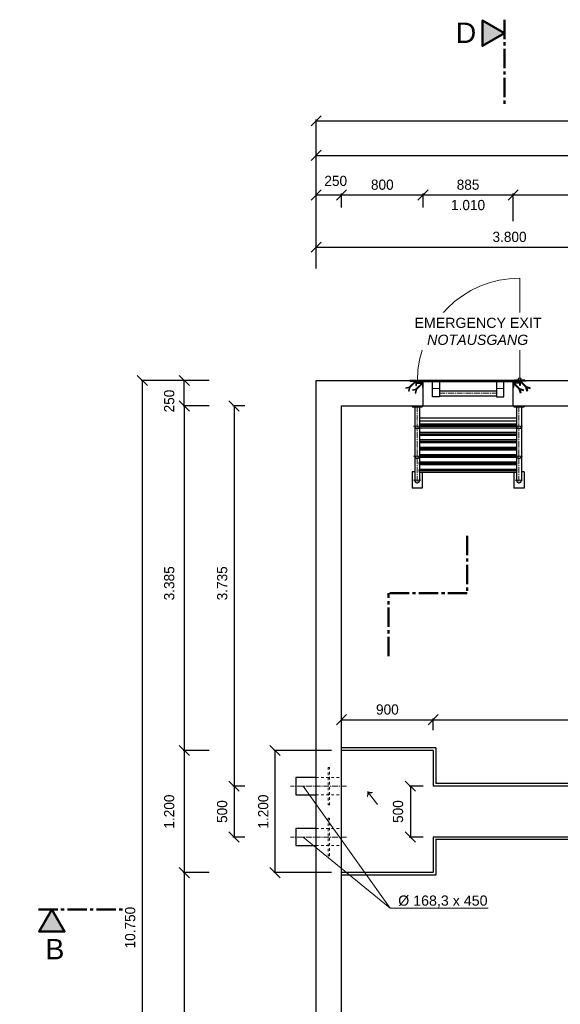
# Model space of a CAD drawing. Header units: millimetres. Extents: x -2065 to 128713, y -54195 to 32418.
# Tile 44 of 61: x 66836 to 72146, y -44805 to -35132. Entities that reach past the tile are written whole.
import ezdxf

# ---------------------------------------------------------------- set-up
doc = ezdxf.new("R2010")
doc.units = ezdxf.units.MM
doc.linetypes.add('JIS_02_1.0', pattern=[2, 1, -1])
doc.linetypes.add('MITTE2', pattern=[28.575, 19.05, -3.175, 3.175, -3.175])
doc.layers.add('Bemaßung', color=7, linetype='Continuous', lineweight=9)
for name, color, linetype in [('Beschriftung', 7, 'Continuous'), ('P-MU050ENTL', 7, 'Continuous'), ('POL_Bema', 7, 'Continuous')]:
    doc.layers.add(name, color=color, linetype=linetype)
doc.styles.add('LBB3.5M1000', font='isocp.shx', dxfattribs={"height": 3.5})
doc.dimstyles.new('DIN', dxfattribs={"dimtxt": 2.5, "dimasz": 2.5, "dimexe": 1.25, "dimexo": 0.625, "dimtad": 1, "dimtih": 1, "dimdec": 4, "dimdsep": 46, "dimlunit": 6, "dimtxsty": 'Standard', "dimcen": 2.5, "dimadec": 0, "dimazin": 0, "dimtfac": 1, "dimtdec": 4, "dimtmove": 0, "dimatfit": 3, "dimfxl": 0, "dimtvp": 1, "dimtolj": 1, "dimtzin": 0, "dimarcsym": 0})
pattern_1 = [(135, (69086.2792, -43154.1584), (-2.245064, -2.245064), [])]
pattern_2 = [(225, (69086.2792, -43154.1584), (2.245064, -2.245064), [])]
pattern_3 = [(315, (86553.7338, -39361.8577), (1.12253202, 1.12253202), [])]

# ---------------------------------------------------------------- blocks, each defined once
blk = doc.blocks.new('_Oblique')
at = {"layer": 'POL_Bema', "color": 0, "lineweight": -2}
blk.add_line((-0.5, -0.5), (0.5, 0.5), dxfattribs=at)
blk = doc.blocks.new('*D417')
at = {"layer": 'Bemaßung', "color": 0, "lineweight": -2, "transparency": 16777216}
for p, q in [((69747.5, -37576.9), (69747.5, -37354)), ((69747.5, -37366.5), (73547.5, -37366.5)), ((73547.5, -37576.9), (73547.5, -37354))]:
    blk.add_line(p, q, dxfattribs=at)
at = {"layer": 'DEFPOINTS', "color": 0, "transparency": 16777216}
for p in [(73547.5, -37366.5), (69747.5, -38676.9), (73547.5, -38676.9)]:
    blk.add_point(p, dxfattribs=at)
at = {"layer": 'Bemaßung', "color": 0, "lineweight": -2, "transparency": 16777216, "xscale": 100, "yscale": 100, "zscale": 100, "rotation": 180}
blk.add_blockref('_Oblique', (69747.5, -37366.5), dxfattribs=at)
at = {"layer": 'Bemaßung', "color": 0, "lineweight": -2, "transparency": 16777216, "xscale": 100, "yscale": 100, "zscale": 100}
blk.add_blockref('_Oblique', (73547.5, -37366.5), dxfattribs=at)
at = {"layer": 'Bemaßung', "color": 0, "transparency": 16777216, "insert": (71647.5, -37266.5), "char_height": 100, "attachment_point": 5}
blk.add_mtext('\\A1;3.800', dxfattribs=at)
blk = doc.blocks.new('*D425')
at = {"layer": 'Bemaßung', "color": 0, "lineweight": -2, "transparency": 16777216}
for p, q in [((69047.5, -38926.9), (68928.8, -38926.9)), ((68941.3, -38926.9), (68941.3, -42661.9)), ((69047.5, -42661.9), (68928.8, -42661.9))]:
    blk.add_line(p, q, dxfattribs=at)
at = {"layer": 'DEFPOINTS', "color": 0, "transparency": 16777216}
for p in [(69747.5, -38926.9), (68941.3, -42661.9), (69747.5, -42661.9)]:
    blk.add_point(p, dxfattribs=at)
at = {"layer": 'Bemaßung', "color": 0, "lineweight": -2, "transparency": 16777216, "xscale": 100, "yscale": 100, "zscale": 100}
for p, rotation in [((68941.3, -38926.9), 90), ((68941.3, -42661.9), 270)]:
    blk.add_blockref('_Oblique', p, dxfattribs=dict(at, rotation=rotation))
at = {"layer": 'Bemaßung', "color": 0, "transparency": 16777216, "insert": (68825.1, -40669.4), "char_height": 100, "attachment_point": 5, "rotation": 90}
blk.add_mtext('\\A1;3.735', dxfattribs=at)
blk = doc.blocks.new('*D426')
at = {"layer": 'Bemaßung', "color": 0, "lineweight": -2, "transparency": 16777216}
for p, q in [((69047.5, -42661.9), (68928.8, -42661.9)), ((68941.3, -42661.9), (68941.3, -43161.8)), ((69046.7, -43161.8), (68928.8, -43161.8))]:
    blk.add_line(p, q, dxfattribs=at)
at = {"layer": 'DEFPOINTS', "color": 0, "transparency": 16777216}
for p in [(69747.5, -42661.9), (68941.3, -43161.8), (69746.7, -43161.8)]:
    blk.add_point(p, dxfattribs=at)
at = {"layer": 'Bemaßung', "color": 0, "lineweight": -2, "transparency": 16777216, "xscale": 100, "yscale": 100, "zscale": 100}
for p, rotation in [((68941.3, -42661.9), 90), ((68941.3, -43161.8), 270)]:
    blk.add_blockref('_Oblique', p, dxfattribs=dict(at, rotation=rotation))
at = {"layer": 'Bemaßung', "color": 0, "transparency": 16777216, "insert": (68824.7, -42911.9), "char_height": 100, "attachment_point": 5, "rotation": 90}
blk.add_mtext('\\A1;500', dxfattribs=at)
blk = doc.blocks.new('*D430')
at = {"layer": 'Bemaßung', "color": 0, "lineweight": -2, "transparency": 16777216}
for p, q in [((68697.5, -38676.9), (68440.4, -38676.9)), ((68452.9, -38926.9), (68452.9, -38676.9)), ((68697.5, -38926.9), (68440.4, -38926.9))]:
    blk.add_line(p, q, dxfattribs=at)
at = {"layer": 'DEFPOINTS', "color": 0, "transparency": 16777216}
for p in [(68452.9, -38676.9), (69997.5, -38676.9), (69997.5, -38926.9)]:
    blk.add_point(p, dxfattribs=at)
at = {"layer": 'Bemaßung', "color": 0, "lineweight": -2, "transparency": 16777216, "xscale": 100, "yscale": 100, "zscale": 100}
for p, rotation in [((68452.9, -38676.9), 90), ((68452.9, -38926.9), 270)]:
    blk.add_blockref('_Oblique', p, dxfattribs=dict(at, rotation=rotation))
at = {"layer": 'Bemaßung', "color": 0, "transparency": 16777216, "insert": (68304.7, -38878.8), "char_height": 100, "attachment_point": 5, "rotation": 90}
blk.add_mtext('\\A1;250', dxfattribs=at)
blk = doc.blocks.new('*D432')
at = {"layer": 'Bemaßung', "color": 0, "lineweight": -2, "transparency": 16777216}
for p, q in [((68697.5, -38926.9), (68440.4, -38926.9)), ((68452.9, -38926.9), (68452.9, -42311.9)), ((68698.5, -42311.9), (68440.4, -42311.9))]:
    blk.add_line(p, q, dxfattribs=at)
at = {"layer": 'DEFPOINTS', "color": 0, "transparency": 16777216}
for p in [(69997.5, -38926.9), (68452.9, -42311.9), (69998.5, -42311.9)]:
    blk.add_point(p, dxfattribs=at)
at = {"layer": 'Bemaßung', "color": 0, "lineweight": -2, "transparency": 16777216, "xscale": 100, "yscale": 100, "zscale": 100}
for p, rotation in [((68452.9, -38926.9), 90), ((68452.9, -42311.9), 270)]:
    blk.add_blockref('_Oblique', p, dxfattribs=dict(at, rotation=rotation))
at = {"layer": 'Bemaßung', "color": 0, "transparency": 16777216, "insert": (68304.7, -40669.4), "char_height": 100, "attachment_point": 5, "rotation": 90}
blk.add_mtext('\\A1;3.385', dxfattribs=at)
blk = doc.blocks.new('*D433')
at = {"layer": 'Bemaßung', "color": 0, "lineweight": -2, "transparency": 16777216}
for p, q in [((68698.5, -42311.9), (68440.4, -42311.9)), ((68452.9, -42311.9), (68452.9, -43511.9)), ((68698.5, -43511.9), (68440.4, -43511.9))]:
    blk.add_line(p, q, dxfattribs=at)
at = {"layer": 'DEFPOINTS', "color": 0, "transparency": 16777216}
for p in [(69998.5, -42311.9), (68452.9, -43511.9), (69998.5, -43511.9)]:
    blk.add_point(p, dxfattribs=at)
at = {"layer": 'Bemaßung', "color": 0, "lineweight": -2, "transparency": 16777216, "xscale": 100, "yscale": 100, "zscale": 100}
for p, rotation in [((68452.9, -42311.9), 90), ((68452.9, -43511.9), 270)]:
    blk.add_blockref('_Oblique', p, dxfattribs=dict(at, rotation=rotation))
at = {"layer": 'Bemaßung', "color": 0, "transparency": 16777216, "insert": (68304.7, -42911.9), "char_height": 100, "attachment_point": 5, "rotation": 90}
blk.add_mtext('\\A1;1.200', dxfattribs=at)
blk = doc.blocks.new('*D434')
at = {"layer": 'Bemaßung', "color": 0, "lineweight": -2, "transparency": 16777216}
for p, q in [((68698.5, -43511.9), (68440.4, -43511.9)), ((68452.9, -43511.9), (68452.9, -49176.9)), ((68697.5, -49176.9), (68440.4, -49176.9))]:
    blk.add_line(p, q, dxfattribs=at)
at = {"layer": 'DEFPOINTS', "color": 0, "transparency": 16777216}
for p in [(69998.5, -43511.9), (68452.9, -49176.9), (69997.5, -49176.9)]:
    blk.add_point(p, dxfattribs=at)
at = {"layer": 'Bemaßung', "color": 0, "lineweight": -2, "transparency": 16777216, "xscale": 100, "yscale": 100, "zscale": 100}
for p, rotation in [((68452.9, -43511.9), 90), ((68452.9, -49176.9), 270)]:
    blk.add_blockref('_Oblique', p, dxfattribs=dict(at, rotation=rotation))
at = {"layer": 'Bemaßung', "color": 0, "transparency": 16777216, "insert": (68304.7, -46344.4), "char_height": 100, "attachment_point": 5, "rotation": 90}
blk.add_mtext('\\A1;5.665', dxfattribs=at)
blk = doc.blocks.new('*D435')
at = {"layer": 'Bemaßung', "color": 0, "lineweight": -2, "transparency": 16777216}
for p, q in [((68447.5, -38676.9), (68027.4, -38676.9)), ((68039.9, -38676.9), (68039.9, -49426.9)), ((68447.5, -49426.9), (68027.4, -49426.9))]:
    blk.add_line(p, q, dxfattribs=at)
at = {"layer": 'DEFPOINTS', "color": 0, "transparency": 16777216}
for p in [(69747.5, -38676.9), (68039.9, -49426.9), (69747.5, -49426.9)]:
    blk.add_point(p, dxfattribs=at)
at = {"layer": 'Bemaßung', "color": 0, "lineweight": -2, "transparency": 16777216, "xscale": 100, "yscale": 100, "zscale": 100}
for p, rotation in [((68039.9, -38676.9), 90), ((68039.9, -49426.9), 270)]:
    blk.add_blockref('_Oblique', p, dxfattribs=dict(at, rotation=rotation))
at = {"layer": 'Bemaßung', "color": 0, "transparency": 16777216, "insert": (67921.5, -44051.9), "char_height": 100, "attachment_point": 5, "rotation": 90}
blk.add_mtext('\\A1;10.750', dxfattribs=at)
blk = doc.blocks.new('*D436')
at = {"layer": 'Bemaßung', "color": 0, "lineweight": -2, "transparency": 16777216}
for p, q in [((69747.5, -36976.9), (69747.5, -36841.3)), ((69747.5, -36853.8), (69997.5, -36853.8)), ((69997.5, -36976.9), (69997.5, -36841.3))]:
    blk.add_line(p, q, dxfattribs=at)
at = {"layer": 'DEFPOINTS', "color": 0, "transparency": 16777216}
for p in [(69997.5, -36853.8), (69747.5, -38676.9), (69997.5, -38676.9)]:
    blk.add_point(p, dxfattribs=at)
at = {"layer": 'Bemaßung', "color": 0, "lineweight": -2, "transparency": 16777216, "xscale": 100, "yscale": 100, "zscale": 100, "rotation": 180}
blk.add_blockref('_Oblique', (69747.5, -36853.8), dxfattribs=at)
at = {"layer": 'Bemaßung', "color": 0, "lineweight": -2, "transparency": 16777216, "xscale": 100, "yscale": 100, "zscale": 100}
blk.add_blockref('_Oblique', (69997.5, -36853.8), dxfattribs=at)
at = {"layer": 'Bemaßung', "color": 0, "transparency": 16777216, "insert": (69940.2, -36716.3), "char_height": 100, "attachment_point": 5}
blk.add_mtext('\\A1;250', dxfattribs=at)
blk = doc.blocks.new('*D437')
at = {"layer": 'Bemaßung', "color": 0, "lineweight": -2, "transparency": 16777216}
for p, q in [((69997.5, -36976.9), (69997.5, -36841.3)), ((69997.5, -36853.8), (70797.5, -36853.8)), ((70797.5, -36976.9), (70797.5, -36841.3))]:
    blk.add_line(p, q, dxfattribs=at)
at = {"layer": 'DEFPOINTS', "color": 0, "transparency": 16777216}
for p in [(70797.5, -36853.8), (69997.5, -38676.9), (70797.5, -38676.9)]:
    blk.add_point(p, dxfattribs=at)
at = {"layer": 'Bemaßung', "color": 0, "lineweight": -2, "transparency": 16777216, "xscale": 100, "yscale": 100, "zscale": 100, "rotation": 180}
blk.add_blockref('_Oblique', (69997.5, -36853.8), dxfattribs=at)
at = {"layer": 'Bemaßung', "color": 0, "lineweight": -2, "transparency": 16777216, "xscale": 100, "yscale": 100, "zscale": 100}
blk.add_blockref('_Oblique', (70797.5, -36853.8), dxfattribs=at)
at = {"layer": 'Bemaßung', "color": 0, "transparency": 16777216, "insert": (70397.5, -36753.8), "char_height": 100, "attachment_point": 5}
blk.add_mtext('\\A1;800', dxfattribs=at)
blk = doc.blocks.new('*D438')
at = {"layer": 'Bemaßung', "color": 0, "lineweight": -2, "transparency": 16777216}
for p, q in [((70797.5, -36976.9), (70797.5, -36841.3)), ((70797.5, -36853.8), (71682.5, -36853.8)), ((71682.5, -36976.9), (71682.5, -36841.3))]:
    blk.add_line(p, q, dxfattribs=at)
at = {"layer": 'DEFPOINTS', "color": 0, "transparency": 16777216}
for p in [(71682.5, -36853.8), (70797.5, -38676.9), (71682.5, -38676.9)]:
    blk.add_point(p, dxfattribs=at)
at = {"layer": 'Bemaßung', "color": 0, "lineweight": -2, "transparency": 16777216, "xscale": 100, "yscale": 100, "zscale": 100, "rotation": 180}
blk.add_blockref('_Oblique', (70797.5, -36853.8), dxfattribs=at)
at = {"layer": 'Bemaßung', "color": 0, "lineweight": -2, "transparency": 16777216, "xscale": 100, "yscale": 100, "zscale": 100}
blk.add_blockref('_Oblique', (71682.5, -36853.8), dxfattribs=at)
at = {"layer": 'Bemaßung', "color": 0, "transparency": 16777216, "char_height": 100, "attachment_point": 5}
for s, insert in [('\\A1;885', (71240, -36753.8)), ('\\A1;1.010', (71240, -36953.8))]:
    blk.add_mtext(s, dxfattribs=dict(at, insert=insert))
blk = doc.blocks.new('*D440')
at = {"layer": 'Bemaßung', "color": 0, "lineweight": -2, "transparency": 16777216}
for p, q in [((71682.5, -37111.9), (71682.5, -36841.3)), ((71682.5, -36853.8), (79497.5, -36853.8)), ((79497.5, -36976.9), (79497.5, -36841.3))]:
    blk.add_line(p, q, dxfattribs=at)
at = {"layer": 'DEFPOINTS', "color": 0, "transparency": 16777216}
for p in [(79497.5, -36853.8), (79497.5, -38676.9), (71682.5, -38811.9)]:
    blk.add_point(p, dxfattribs=at)
at = {"layer": 'Bemaßung', "color": 0, "lineweight": -2, "transparency": 16777216, "xscale": 100, "yscale": 100, "zscale": 100, "rotation": 180}
blk.add_blockref('_Oblique', (71682.5, -36853.8), dxfattribs=at)
at = {"layer": 'Bemaßung', "color": 0, "lineweight": -2, "transparency": 16777216, "xscale": 100, "yscale": 100, "zscale": 100}
blk.add_blockref('_Oblique', (79497.5, -36853.8), dxfattribs=at)
at = {"layer": 'Bemaßung', "color": 0, "transparency": 16777216, "insert": (75590, -36753.8), "char_height": 100, "attachment_point": 5}
blk.add_mtext('\\A1;7.815', dxfattribs=at)
blk = doc.blocks.new('*D441')
at = {"layer": 'Bemaßung', "color": 0, "lineweight": -2, "transparency": 16777216}
for p, q in [((69747.5, -37576.9), (69747.5, -36453.1)), ((69747.5, -36465.6), (79747.5, -36465.6)), ((79747.5, -37576.9), (79747.5, -36453.1))]:
    blk.add_line(p, q, dxfattribs=at)
at = {"layer": 'DEFPOINTS', "color": 0, "transparency": 16777216}
for p in [(79747.5, -36465.6), (69747.5, -38676.9), (79747.5, -38676.9)]:
    blk.add_point(p, dxfattribs=at)
at = {"layer": 'Bemaßung', "color": 0, "lineweight": -2, "transparency": 16777216, "xscale": 100, "yscale": 100, "zscale": 100, "rotation": 180}
blk.add_blockref('_Oblique', (69747.5, -36465.6), dxfattribs=at)
at = {"layer": 'Bemaßung', "color": 0, "lineweight": -2, "transparency": 16777216, "xscale": 100, "yscale": 100, "zscale": 100}
blk.add_blockref('_Oblique', (79747.5, -36465.6), dxfattribs=at)
at = {"layer": 'Bemaßung', "color": 0, "transparency": 16777216, "insert": (74747.5, -36365.6), "char_height": 100, "attachment_point": 5}
blk.add_mtext('\\A1;10.000', dxfattribs=at)
blk = doc.blocks.new('*D459')
at = {"layer": 'Bemaßung', "color": 0, "lineweight": -2, "transparency": 16777216}
for p, q in [((69747.5, -36976.9), (69747.5, -36113.8)), ((69747.5, -36126.3), (84997.5, -36126.3)), ((84997.5, -36976.9), (84997.5, -36113.8))]:
    blk.add_line(p, q, dxfattribs=at)
at = {"layer": 'DEFPOINTS', "color": 0, "transparency": 16777216}
for p in [(84997.5, -36126.3), (69747.5, -38676.9), (84997.5, -38676.9)]:
    blk.add_point(p, dxfattribs=at)
at = {"layer": 'Bemaßung', "color": 0, "lineweight": -2, "transparency": 16777216, "xscale": 100, "yscale": 100, "zscale": 100, "rotation": 180}
blk.add_blockref('_Oblique', (69747.5, -36126.3), dxfattribs=at)
at = {"layer": 'Bemaßung', "color": 0, "lineweight": -2, "transparency": 16777216, "xscale": 100, "yscale": 100, "zscale": 100}
blk.add_blockref('_Oblique', (84997.5, -36126.3), dxfattribs=at)
at = {"layer": 'Bemaßung', "color": 0, "transparency": 16777216, "insert": (77372.5, -36026.3), "char_height": 100, "attachment_point": 5}
blk.add_mtext('\\A1;15.250', dxfattribs=at)
blk = doc.blocks.new('*D479')
at = {"layer": 'Bemaßung', "color": 0, "lineweight": -2, "transparency": 16777216}
for p, q in [((69997.5, -42111.9), (69997.5, -41997.1)), ((69997.5, -42009.6), (70897.5, -42009.6)), ((70897.5, -42111.9), (70897.5, -41997.1))]:
    blk.add_line(p, q, dxfattribs=at)
at = {"layer": 'DEFPOINTS', "color": 0, "transparency": 16777216}
for p in [(70897.5, -42009.6), (69997.5, -42311.9), (70897.5, -42311.9)]:
    blk.add_point(p, dxfattribs=at)
at = {"layer": 'Bemaßung', "color": 0, "lineweight": -2, "transparency": 16777216, "xscale": 100, "yscale": 100, "zscale": 100, "rotation": 180}
blk.add_blockref('_Oblique', (69997.5, -42009.6), dxfattribs=at)
at = {"layer": 'Bemaßung', "color": 0, "lineweight": -2, "transparency": 16777216, "xscale": 100, "yscale": 100, "zscale": 100}
blk.add_blockref('_Oblique', (70897.5, -42009.6), dxfattribs=at)
at = {"layer": 'Bemaßung', "color": 0, "transparency": 16777216, "insert": (70447.5, -41909.6), "char_height": 100, "attachment_point": 5}
blk.add_mtext('\\A1;900', dxfattribs=at)
blk = doc.blocks.new('*D480')
at = {"layer": 'Bemaßung', "color": 0, "lineweight": -2, "transparency": 16777216}
for p, q in [((70897.5, -42111.9), (70897.5, -41997.1)), ((70897.5, -42009.6), (79497.5, -42009.6)), ((79497.5, -42111.9), (79497.5, -41997.1))]:
    blk.add_line(p, q, dxfattribs=at)
at = {"layer": 'DEFPOINTS', "color": 0, "transparency": 16777216}
for p in [(79497.5, -42009.6), (70897.5, -42311.9), (79497.5, -42311.9)]:
    blk.add_point(p, dxfattribs=at)
at = {"layer": 'Bemaßung', "color": 0, "lineweight": -2, "transparency": 16777216, "xscale": 100, "yscale": 100, "zscale": 100, "rotation": 180}
blk.add_blockref('_Oblique', (70897.5, -42009.6), dxfattribs=at)
at = {"layer": 'Bemaßung', "color": 0, "lineweight": -2, "transparency": 16777216, "xscale": 100, "yscale": 100, "zscale": 100}
blk.add_blockref('_Oblique', (79497.5, -42009.6), dxfattribs=at)
at = {"layer": 'Bemaßung', "color": 0, "transparency": 16777216, "insert": (75197.5, -41909.6), "char_height": 100, "attachment_point": 5}
blk.add_mtext('\\A1;8.600', dxfattribs=at)
blk = doc.blocks.new('*D471')
at = {"layer": 'Bemaßung', "color": 0, "lineweight": -2, "transparency": 16777216}
for p, q in [((70797.5, -42661.9), (70661.3, -42661.9)), ((70673.8, -42661.9), (70673.8, -43161.9)), ((70797.5, -43161.9), (70661.3, -43161.9))]:
    blk.add_line(p, q, dxfattribs=at)
at = {"layer": 'DEFPOINTS', "color": 0, "transparency": 16777216}
for p in [(70897.5, -42661.9), (70673.8, -43161.9), (70897.5, -43161.9)]:
    blk.add_point(p, dxfattribs=at)
at = {"layer": 'Bemaßung', "color": 0, "lineweight": -2, "transparency": 16777216, "xscale": 100, "yscale": 100, "zscale": 100}
for p, rotation in [((70673.8, -42661.9), 90), ((70673.8, -43161.9), 270)]:
    blk.add_blockref('_Oblique', p, dxfattribs=dict(at, rotation=rotation))
at = {"layer": 'Bemaßung', "color": 0, "transparency": 16777216, "insert": (70552.5, -42911.9), "char_height": 100, "attachment_point": 5, "rotation": 90}
blk.add_mtext('\\A1;500', dxfattribs=at)
blk = doc.blocks.new('*D470')
at = {"layer": 'Bemaßung', "color": 0, "lineweight": -2, "transparency": 16777216}
for p, q in [((69898.5, -42311.9), (69331.5, -42311.9)), ((69344, -43511.9), (69344, -42311.9)), ((69898.5, -43511.9), (69331.5, -43511.9))]:
    blk.add_line(p, q, dxfattribs=at)
at = {"layer": 'DEFPOINTS', "color": 0, "transparency": 16777216}
for p in [(69344, -42311.9), (69998.5, -42311.9), (69998.5, -43511.9)]:
    blk.add_point(p, dxfattribs=at)
at = {"layer": 'Bemaßung', "color": 0, "lineweight": -2, "transparency": 16777216, "xscale": 100, "yscale": 100, "zscale": 100}
for p, rotation in [((69344, -42311.9), 90), ((69344, -43511.9), 270)]:
    blk.add_blockref('_Oblique', p, dxfattribs=dict(at, rotation=rotation))
at = {"layer": 'Bemaßung', "color": 0, "transparency": 16777216, "insert": (69228.4, -42911.9), "char_height": 100, "attachment_point": 5, "rotation": 90}
blk.add_mtext('\\A1;1.200', dxfattribs=at)

msp = doc.modelspace()

# ---------------------------------------------------------------- hatches: boundary and pattern name
h = msp.add_hatch(color=256)
h.dxf.hatch_style = 1
h.paths.add_polyline_path([(71597.50897, -35265.23084), (71381.10439, -35140.2896), (71381.10439, -35390.17209)])
at = {"lineweight": 5}
h = msp.add_hatch(dxfattribs=at)
h.set_pattern_fill('ANSI31', color=256, angle=90)
h.set_pattern_definition(pattern_1)
edge = h.paths.add_edge_path()
edge.add_line((70732.50897, -38726.85122), (70732.50897, -38676.85122))
edge.add_line((70732.50897, -38676.85122), (70667.50897, -38676.85122))
edge.add_line((70667.50897, -38676.85122), (70667.50897, -38679.35122))
edge.add_arc((70670.00897, -38679.35122), 2.5, 540, 630)
edge.add_line((70670.00897, -38681.85122), (70722.50897, -38681.85122))
edge.add_arc((70722.50897, -38686.85122), 5, 360, 450, ccw=False)
edge.add_line((70727.50897, -38686.85122), (70727.50897, -38724.35122))
edge.add_arc((70730.00897, -38724.35122), 2.5, 540, 630)
edge.add_line((70730.00897, -38726.85122), (70732.50897, -38726.85122))
h = msp.add_hatch(dxfattribs=at)
h.set_pattern_fill('ANSI31', color=256, scale=0.5, angle=270)
h.set_pattern_definition(pattern_3)
h.paths.add_polyline_path([(70732.50897, -38690.85122), (70752.50897, -38690.85122), (70752.50897, -38692.85122), (70732.50897, -38692.85122)])
h = msp.add_hatch(dxfattribs=at)
h.set_pattern_fill('ANSI31', color=256)
h.set_pattern_definition([(45, (69382.509, -49426.8512), (-2.245064, 2.245064), [])])
h.paths.add_polyline_path([(70742.50897, -38686.85122), (71737.50897, -38686.85122), (71737.50897, -38676.85122), (70742.50897, -38676.85122)])
h = msp.add_hatch(dxfattribs=at)
h.set_pattern_fill('ANSI31', color=256, scale=0.5, angle=270)
h.set_pattern_definition(pattern_3)
h.paths.add_polyline_path([(71747.50897, -38690.85122), (71727.50897, -38690.85122), (71727.50897, -38692.85122), (71747.50897, -38692.85122)])
h = msp.add_hatch(dxfattribs=at)
h.set_pattern_fill('ANSI31', color=256, angle=90)
h.set_pattern_definition(pattern_1)
edge = h.paths.add_edge_path()
edge.add_line((71747.50897, -38726.85122), (71747.50897, -38676.85122))
edge.add_line((71747.50897, -38676.85122), (71812.50897, -38676.85122))
edge.add_line((71812.50897, -38676.85122), (71812.50897, -38679.35122))
edge.add_arc((71810.00897, -38679.35122), 2.5, -90, 0, ccw=False)
edge.add_line((71810.00897, -38681.85122), (71757.50897, -38681.85122))
edge.add_arc((71757.50897, -38686.85122), 5, 90, 180)
edge.add_line((71752.50897, -38686.85122), (71752.50897, -38724.35122))
edge.add_arc((71750.00897, -38724.35122), 2.5, -90, 0, ccw=False)
edge.add_line((71750.00897, -38726.85122), (71747.50897, -38726.85122))
h = msp.add_hatch(dxfattribs=at)
h.set_pattern_fill('ANSI31', color=256, angle=180)
h.set_pattern_definition(pattern_2)
edge = h.paths.add_edge_path()
edge.add_line((70797.50897, -38746.85122), (70797.50897, -38696.85122))
edge.add_line((70797.50897, -38696.85122), (70732.50897, -38696.85122))
edge.add_line((70732.50897, -38696.85122), (70732.50897, -38699.35122))
edge.add_arc((70735.00897, -38699.35122), 2.5, 540, 630)
edge.add_line((70735.00897, -38701.85122), (70787.50897, -38701.85122))
edge.add_arc((70787.50897, -38706.85122), 5, 360, 450, ccw=False)
edge.add_line((70792.50897, -38706.85122), (70792.50897, -38744.35122))
edge.add_arc((70795.00897, -38744.35122), 2.5, 540, 630)
edge.add_line((70795.00897, -38746.85122), (70797.50897, -38746.85122))
h = msp.add_hatch(dxfattribs=at)
h.set_pattern_fill('ANSI31', color=256, angle=180)
h.set_pattern_definition(pattern_2)
edge = h.paths.add_edge_path()
edge.add_line((71682.50897, -38746.85122), (71682.50897, -38696.85122))
edge.add_line((71682.50897, -38696.85122), (71747.50897, -38696.85122))
edge.add_line((71747.50897, -38696.85122), (71747.50897, -38699.35122))
edge.add_arc((71745.00897, -38699.35122), 2.5, -90, 0, ccw=False)
edge.add_line((71745.00897, -38701.85122), (71692.50897, -38701.85122))
edge.add_arc((71692.50897, -38706.85122), 5, 90, 180)
edge.add_line((71687.50897, -38706.85122), (71687.50897, -38744.35122))
edge.add_arc((71685.00897, -38744.35122), 2.5, -90, 0, ccw=False)
edge.add_line((71685.00897, -38746.85122), (71682.50897, -38746.85122))
h = msp.add_hatch(color=256)
h.dxf.hatch_style = 1
h.paths.add_polyline_path([(67151.98239, -43873.72802), (67027.04114, -44090.1326), (67276.92363, -44090.1326)])

# ---------------------------------------------------------------- linework, layer by layer
at = {"linetype": 'MITTE2', "lineweight": 50, "ltscale": 10}
for p, q in [((71597.50897, -35132.20577), (71597.50897, -35987.91421)), ((71232.50897, -40202.2211), (71232.50897, -40766.99126)), ((70460.00897, -41384.06023), (70460.00897, -40766.99126)), ((71232.50897, -40766.99126), (70460.00897, -40766.99126)), ((67018.95732, -43873.72802), (67874.66575, -43873.72802))]:
    msp.add_line(p, q, dxfattribs=at)
at = {"color": 251, "lineweight": 5}
msp.add_line((71747.50897, -38649.85122), (71747.50897, -37671.85122), dxfattribs=at)
for p, q in [((69747.50897, -49426.85122), (69747.50897, -38676.85122)), ((69747.50897, -38676.85122), (79747.50897, -38676.85122)), ((70797.50897, -38926.85122), (70797.50897, -38696.85122)), ((70960.00897, -38778.55122), (71520.00897, -38778.55122)), ((71682.50897, -38926.85122), (71682.50897, -38696.85122)), ((70960.00897, -38826.85122), (71520.00897, -38826.85122)), ((69997.50897, -38926.85122), (79497.50897, -38926.85122)), ((69997.50897, -49176.85122), (69997.50897, -38926.85122)), ((70690.00897, -38926.85122), (70690.00897, -38936.85122)), ((70690.00897, -38936.85122), (70790.00897, -38936.85122)), ((70715.85897, -38936.85122), (70715.85897, -39657.35122)), ((70764.15897, -38936.85122), (70764.15897, -39418.85122)), ((70790.00897, -38926.85122), (70790.00897, -38936.85122)), ((71690.00897, -38926.85122), (71690.00897, -38936.85122)), ((71690.00897, -38936.85122), (71790.00897, -38936.85122)), ((71715.85897, -38936.85122), (71715.85897, -39475.20902)), ((71764.15897, -38936.85122), (71764.15897, -39657.35122)), ((71790.00897, -38926.85122), (71790.00897, -38936.85122)), ((71715.85897, -39046.70122), (70764.15897, -39046.70122)), ((71715.85897, -39076.85122), (70764.15897, -39076.85122)), ((71715.85897, -39107.00122), (70764.15897, -39107.00122)), ((70764.15897, -39112.70902), (71715.85897, -39112.70902)), ((70764.15897, -39126.85122), (71715.85897, -39126.85122)), ((70764.15897, -39140.99342), (71715.85897, -39140.99342)), ((70764.15897, -39185.20902), (71715.85897, -39185.20902)), ((70764.15897, -39199.35122), (71715.85897, -39199.35122)), ((70764.15897, -39213.49342), (71715.85897, -39213.49342)), ((70764.15897, -39257.70902), (71715.85897, -39257.70902)), ((70764.15897, -39271.85122), (71715.85897, -39271.85122)), ((70764.15897, -39285.99342), (71715.85897, -39285.99342)), ((70764.15897, -39330.20902), (71715.85897, -39330.20902)), ((70764.15897, -39344.35122), (71715.85897, -39344.35122)), ((70764.15897, -39358.49342), (71715.85897, -39358.49342)), ((70764.15897, -39402.70902), (71715.85897, -39402.70902)), ((70764.15897, -39416.85122), (71715.85897, -39416.85122)), ((70764.15897, -39430.99342), (71715.85897, -39430.99342)), ((70764.15897, -39430.99342), (70764.15897, -39475.20902)), ((70759.58497, -39489.35122), (71720.43297, -39489.35122)), ((70759.58497, -39561.85122), (71720.43297, -39561.85122)), ((70764.15897, -39475.20902), (71715.85897, -39475.20902)), ((70764.15897, -39503.49342), (71715.85897, -39503.49342)), ((70764.15897, -39503.49342), (70764.15897, -39547.70902)), ((70764.15897, -39547.70902), (71715.85897, -39547.70902)), ((71715.85897, -39503.49342), (71715.85897, -39547.70902)), ((70715.85897, -39574.85122), (70690.00897, -39574.85122)), ((70690.00897, -39574.85122), (70690.00897, -39734.85122)), ((70764.15897, -39575.99342), (71715.85897, -39575.99342)), ((70764.15897, -39575.99342), (70764.15897, -39657.35122)), ((70790.00897, -39575.99342), (70790.00897, -39734.85122)), ((71690.00897, -39575.99342), (71690.00897, -39734.85122)), ((71715.85897, -39575.99342), (71715.85897, -39657.35122)), ((71790.00897, -39574.85122), (71764.15897, -39574.85122)), ((71790.00897, -39574.85122), (71790.00897, -39734.85122)), ((70790.00897, -39734.85122), (70690.00897, -39734.85122)), ((71790.00897, -39734.85122), (71690.00897, -39734.85122)), ((70922.50897, -42286.85122), (69997.50897, -42286.85122)), ((70897.50897, -42311.85122), (69997.50897, -42311.85122)), ((70897.50897, -42311.85122), (70897.50897, -42661.85122)), ((70922.50897, -42286.85122), (70922.50897, -42636.85122)), ((79497.50897, -42636.85122), (70922.50897, -42636.85122)), ((79497.50897, -42661.85122), (70897.50897, -42661.85122)), ((79497.50897, -43161.85122), (70897.50897, -43161.85122)), ((70897.50897, -43161.85122), (70897.50897, -43511.85122)), ((79497.50897, -43186.85122), (70920.93162, -43186.85122)), ((70922.50897, -43186.85122), (70922.50897, -43536.85122)), ((70897.50897, -43511.85122), (69997.50897, -43511.85122)), ((70922.50897, -43536.85122), (69997.50897, -43536.85122))]:
    msp.add_line(p, q)
at = {"lineweight": 50}
for p, q in [((70742.50897, -38690.79384), (70752.50897, -38690.79384)), ((71737.50897, -38690.79384), (71727.50897, -38690.79384)), ((70752.50897, -38692.99632), (70752.50897, -38696.78893)), ((71727.50897, -38692.99632), (71727.50897, -38696.78893))]:
    msp.add_line(p, q, dxfattribs=at)
at = {"lineweight": 9}
for p, q in [((70955.00897, -38756.85122), (70895.00897, -38756.85122)), ((71525.00897, -38756.85122), (71585.00897, -38756.85122))]:
    msp.add_line(p, q, dxfattribs=at)
at = {"linetype": 'MITTE2', "lineweight": 18, "ltscale": 3}
for p, q in [((70958.00897, -38802.70122), (71522.00897, -38802.70122)), ((70740.00897, -38926.85122), (70740.00897, -39693.44931)), ((71740.00897, -38926.85122), (71740.00897, -39693.46758)), ((70776.12532, -39126.85122), (70703.89262, -39126.85122)), ((71776.12532, -39126.85122), (71703.89262, -39126.85122)), ((70776.12532, -39418.83295), (70703.89262, -39418.83295)), ((71776.12532, -39418.83295), (71703.89262, -39418.83295)), ((70776.12532, -39657.33295), (70703.89262, -39657.33295)), ((71776.12532, -39657.33295), (71703.89262, -39657.33295)), ((70047.50897, -42661.85122), (69497.50897, -42661.85122)), ((70047.50897, -43161.85122), (69497.50897, -43161.85122))]:
    msp.add_line(p, q, dxfattribs=at)
at = {"linetype": 'JIS_02_1.0', "lineweight": 18, "ltscale": 25}
for p, q in [((69747.50897, -42577.70122), (69997.50897, -42577.70122)), ((69747.50897, -42746.00122), (69997.50897, -42746.00122)), ((69747.50897, -43077.70122), (69997.50897, -43077.70122)), ((69747.50897, -43246.00122), (69997.50897, -43246.00122))]:
    msp.add_line(p, q, dxfattribs=at)
at = {"lineweight": 50}
for points in [[(71597.50897, -35265.23084), (71381.10439, -35140.2896), (71381.10439, -35390.17209)], [(67151.98239, -43873.72802), (67027.04114, -44090.1326), (67276.92363, -44090.1326)]]:
    msp.add_lwpolyline(points, close=True, dxfattribs=at)
for points in [[(70666.07913, -38739.03842), (70723.21608, -38681.90147), (70727.45872, -38686.14411), (70671.45858, -38742.14425)], [(71813.93881, -38739.03842), (71756.80186, -38681.90147), (71752.55922, -38686.14411), (71808.55936, -38742.14425)], [(70664.52622, -38744.83398), (70630.90828, -38753.84188), (70629.35537, -38748.04632), (70667.21594, -38737.90161)], [(70666.07913, -38739.03842), (70655.51832, -38778.45191), (70661.31387, -38780.00483), (70671.45858, -38742.14425)], [(70729.52622, -38764.83398), (70695.90828, -38773.84188), (70694.35537, -38768.04632), (70732.21594, -38757.90161)], [(70731.07913, -38759.03842), (70720.51832, -38798.45191), (70726.31387, -38800.00483), (70736.45858, -38762.14425)], [(70731.07913, -38759.03842), (70788.21608, -38701.90147), (70792.45872, -38706.14411), (70736.45858, -38762.14425)], [(71748.93881, -38759.03842), (71691.80186, -38701.90147), (71687.55922, -38706.14411), (71743.55936, -38762.14425)], [(71748.93881, -38759.03842), (71759.49963, -38798.45191), (71753.70407, -38800.00483), (71743.55936, -38762.14425)], [(71750.49173, -38764.83398), (71784.10966, -38773.84188), (71785.66258, -38768.04632), (71747.802, -38757.90161)], [(71813.93881, -38739.03842), (71824.49963, -38778.45191), (71818.70407, -38780.00483), (71808.55936, -38742.14425)], [(71815.49173, -38744.83398), (71849.10966, -38753.84188), (71850.66258, -38748.04632), (71812.802, -38737.90161)]]:
    msp.add_lwpolyline(points)
for points in [[(70732.50897, -38726.85122), (70732.50897, -38676.85122), (70667.50897, -38676.85122), (70667.50897, -38679.35122, 0.4142135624), (70670.00897, -38681.85122), (70722.50897, -38681.85122, -0.4142135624), (70727.50897, -38686.85122), (70727.50897, -38724.35122, 0.4142135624), (70730.00897, -38726.85122)], [(71747.50897, -38726.85122), (71747.50897, -38676.85122), (71812.50897, -38676.85122), (71812.50897, -38679.35122, -0.4142135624), (71810.00897, -38681.85122), (71757.50897, -38681.85122, 0.4142135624), (71752.50897, -38686.85122), (71752.50897, -38724.35122, -0.4142135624), (71750.00897, -38726.85122)], [(70797.50897, -38746.85122), (70797.50897, -38696.85122), (70732.50897, -38696.85122), (70732.50897, -38699.35122, 0.4142135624), (70735.00897, -38701.85122), (70787.50897, -38701.85122, -0.4142135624), (70792.50897, -38706.85122), (70792.50897, -38744.35122, 0.4142135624), (70795.00897, -38746.85122)], [(71682.50897, -38746.85122), (71682.50897, -38696.85122), (71747.50897, -38696.85122), (71747.50897, -38699.35122, -0.4142135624), (71745.00897, -38701.85122), (71692.50897, -38701.85122, 0.4142135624), (71687.50897, -38706.85122), (71687.50897, -38744.35122, -0.4142135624), (71685.00897, -38746.85122)]]:
    msp.add_lwpolyline(points, format="xyb", close=True)
for points in [[(70732.50897, -38690.85122), (70752.50897, -38690.85122), (70752.50897, -38692.85122), (70732.50897, -38692.85122)], [(70742.50897, -38686.85122), (71737.50897, -38686.85122), (71737.50897, -38676.85122), (70742.50897, -38676.85122)], [(70890.00897, -38686.85122), (70960.00897, -38686.85122), (70960.00897, -38836.85122), (70890.00897, -38836.85122)], [(71590.00897, -38686.85122), (71520.00897, -38686.85122), (71520.00897, -38836.85122), (71590.00897, -38836.85122)], [(71747.50897, -38674.85122), (71697.50897, -38674.85122), (71697.50897, -38676.85122), (71747.50897, -38676.85122)], [(71747.50897, -38690.85122), (71727.50897, -38690.85122), (71727.50897, -38692.85122), (71747.50897, -38692.85122)], [(71797.50897, -38674.85122), (71747.50897, -38674.85122), (71747.50897, -38676.85122), (71797.50897, -38676.85122)]]:
    msp.add_lwpolyline(points, close=True)
for points in [[(70742.50897, -38692.85122), (70742.50897, -38696.78893), (70757.14171, -38696.78893), (70757.14171, -38692.85122)], [(71737.50897, -38692.85122), (71737.50897, -38696.78893), (71722.87623, -38696.78893), (71722.87623, -38692.85122)]]:
    msp.add_lwpolyline(points, dxfattribs=at)
at = {"linetype": 'JIS_02_1.0', "lineweight": 18, "ltscale": 25}
for points in [[(69867.50897, -42846.00122), (69877.50897, -42846.00122), (69877.50897, -42477.70122), (69867.50897, -42477.70122)], [(69867.50897, -43346.00122), (69877.50897, -43346.00122), (69877.50897, -42977.70122), (69867.50897, -42977.70122)]]:
    msp.add_lwpolyline(points, close=True, dxfattribs=at)
msp.add_circle((71747.50897, -38662.35122), 12.5)
at = {"color": 251, "lineweight": 5}
msp.add_arc((71747.50897, -38676.85122), 1005, 90, 180, dxfattribs=at)
for centre, radius, start, end in [((70740.00897, -39126.85122), 24.15, 180, 0), ((70740.00897, -39126.85122), 24.15, 180, 0), ((71740.00897, -39126.85122), 24.15, 180, 0), ((70740.00897, -39418.85122), 24.15, 180, 0), ((70744.68497, -39429.48088), 19.53263, 355.558766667, 15.271591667), ((71735.33297, -39429.48108), 19.53263, 164.728127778, 184.440644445), ((71740.00897, -39418.85122), 24.15, 180, 0), ((70744.68497, -39476.72136), 19.53263, 319.714411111, 4.440644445), ((70744.68497, -39501.98088), 19.53263, 355.559355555, 40.285588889), ((70744.68497, -39549.22136), 19.53263, 319.714411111, 4.440644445), ((70744.68497, -39574.48088), 19.53263, 355.559355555, 40.285588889), ((71735.33297, -39476.72136), 19.53263, 175.559355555, 220.285588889), ((71735.33297, -39501.98108), 19.53263, 139.714411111, 184.440644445), ((71735.33297, -39549.22136), 19.53263, 175.559355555, 220.285588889), ((71735.33297, -39574.48108), 19.53263, 139.714411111, 184.440644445), ((70740.00897, -39657.35122), 24.15, 180, 0), ((71740.00897, -39657.35122), 24.15, 180, 0)]:
    msp.add_arc(centre, radius, start, end)
at = {"lineweight": 50}
for points in [[(70747.50897, -38690.79384), (70747.93014, -38688.06959), (70749.52769, -38687.35985), (70751.85746, -38686.93841), (70753.49939, -38687.38201), (70755.67381, -38688.91247), (70755.45187, -38691.15267), (70753.9431, -38692.50566), (70752.30117, -38693.038), (70746.88737, -38692.97143), (70742.49415, -38692.8827)], [(71732.50897, -38690.79384), (71732.0878, -38688.06959), (71730.49026, -38687.35985), (71728.16048, -38686.93841), (71726.51855, -38687.38201), (71724.34414, -38688.91247), (71724.56608, -38691.15267), (71726.07484, -38692.50566), (71727.71677, -38693.038), (71733.13058, -38692.97143), (71737.5238, -38692.8827)]]:
    msp.add_spline(points, degree=3, dxfattribs=at)
at = {"layer": 'Beschriftung', "lineweight": 5}
for p, q in [((70474.7411, -43859.79531), (69618.6718, -42661.85122)), ((70474.7411, -43859.79531), (69618.6718, -43161.85122)), ((71438.1929, -43859.79531), (70474.7411, -43859.79531))]:
    msp.add_line(p, q, dxfattribs=at)
at = {"layer": 'P-MU050ENTL', "linetype": 'Continuous', "ltscale": 10}
for points in [[(69747.50897, -42577.70122), (69547.50897, -42577.70122), (69547.50897, -42746.00122), (69747.50897, -42746.00122)], [(69747.50897, -43077.70122), (69547.50897, -43077.70122), (69547.50897, -43246.00122), (69747.50897, -43246.00122)]]:
    msp.add_lwpolyline(points, dxfattribs=at)

# ---------------------------------------------------------------- texts
at = {"layer": 'Beschriftung', "attachment_point": 1, "style": 'LBB3.5M1000'}
for s, width, insert, char_height in [('{\\fArial|b0|i0|c0|p34;D}', 221.0671757, (71118.59389, -35160.63265), 200), ('\\pi392.93;{\\fArial|b0|i0|c0|p34;ENTRANCE M - ROOM\\P\\pi456.23;\\fArial|b0|i1|c0|p34;EINGANG M - RAUM}', 2246.5726891, (45480.53781, -40371.6901), 100), ('\\pi404.53;{\\fArial|b0|i0|c0|p34;ENTRANCE E - ROOM\\P\\pi467.83;\\fArial|b0|i1|c0|p34;EINGANG E - RAUM}', 2246.5726891, (47835.56265, -40550.57712), 100), ('{\\fArial|b0|i0|c0|p34;%%C 168,3 x 450}', 884.5236077, (70553.6693, -43736.3301), 100), ('{\\fArial|b0|i0|c0|p34;B}', 221.0671757, (67088.52255, -44163.08665), 200)]:
    msp.add_mtext_dynamic_manual_height_columns(s, width=width, gutter_width=17.5, heights=[0], dxfattribs=dict(at, insert=insert, char_height=char_height))
at = {"layer": 'Beschriftung', "insert": (70336.59441, -42575.12238), "char_height": 200, "attachment_point": 1, "rotation": 307.513834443, "style": 'LBB3.5M1000'}
msp.add_mtext_dynamic_manual_height_columns('{\\fArial|b0|i0|c134|p34;←}', width=295.0734938, gutter_width=17.5, heights=[0], dxfattribs=at)

# ---------------------------------------------------------------- dimensions: what is measured, and where the dimension line sits
at = {"layer": 'Bemaßung'}
for base, p1, p2, override, picture, middle in [((84997.50897, -36126.31085), (69747.50897, -38676.85122), (84997.50897, -38676.85122), {"dimscale": 10, "dimtxt": 10, "dimasz": 10, "dimexo": 170, "dimgap": 5, "dimdec": 2, "dimblk1": 'Oblique', "dimblk2": 'Oblique', "dimsah": 1, "dimtdec": 2, "dimtmove": 2}, '*D459', (77372.50897, -36026.31085)), ((79747.50897, -36465.60829), (69747.50897, -38676.85122), (79747.50897, -38676.85122), {"dimscale": 10, "dimtxt": 10, "dimasz": 10, "dimexo": 110, "dimgap": 5, "dimdec": 2, "dimblk1": 'Oblique', "dimblk2": 'Oblique', "dimsah": 1, "dimtdec": 2, "dimtmove": 2}, '*D441', (74747.50897, -36365.60829)), ((70797.50897, -36853.75745), (69997.50897, -38676.85122), (70797.50897, -38676.85122), {"dimscale": 10, "dimtxt": 10, "dimasz": 10, "dimexo": 170, "dimgap": 5, "dimdec": 2, "dimblk1": 'Oblique', "dimblk2": 'Oblique', "dimsah": 1, "dimtdec": 2, "dimtmove": 2}, '*D437', (70397.50897, -36753.75745)), ((79497.50897, -36853.75745), (71682.50897, -38811.85122), (79497.50897, -38676.85122), {"dimscale": 10, "dimtxt": 10, "dimasz": 10, "dimexo": 170, "dimgap": 5, "dimdec": 2, "dimblk1": 'Oblique', "dimblk2": 'Oblique', "dimsah": 1, "dimtdec": 2, "dimtmove": 2}, '*D440', (75590.00897, -36753.75745)), ((73547.50897, -37366.46421), (69747.50897, -38676.85122), (73547.50897, -38676.85122), {"dimscale": 10, "dimtxt": 10, "dimasz": 10, "dimexo": 110, "dimgap": 5, "dimdec": 2, "dimblk1": 'Oblique', "dimblk2": 'Oblique', "dimsah": 1, "dimtdec": 2, "dimtmove": 2}, '*D417', (71647.50897, -37266.46421)), ((70897.50897, -42009.55278), (69997.50897, -42311.85122), (70897.50897, -42311.85122), {"dimscale": 10, "dimtxt": 10, "dimasz": 10, "dimexo": 20, "dimgap": 5, "dimdec": 2, "dimblk1": 'Oblique', "dimblk2": 'Oblique', "dimsah": 1, "dimtdec": 2, "dimtmove": 2}, '*D479', (70447.50897, -41909.55278)), ((79497.50897, -42009.55278), (70897.50897, -42311.85122), (79497.50897, -42311.85122), {"dimscale": 10, "dimtxt": 10, "dimasz": 10, "dimexo": 20, "dimgap": 5, "dimdec": 2, "dimblk1": 'Oblique', "dimblk2": 'Oblique', "dimsah": 1, "dimtdec": 2, "dimtmove": 2}, '*D480', (75197.50897, -41909.55278))]:
    dim = msp.add_linear_dim(base=base, p1=p1, p2=p2, dimstyle='DIN', override=override, dxfattribs=at)
    dim.commit()
    dim.dimension.update_dxf_attribs({"geometry": picture, "text_midpoint": middle})
dim = msp.add_linear_dim(base=(69997.50897, -36853.75745), p1=(69747.50897, -38676.85122), p2=(69997.50897, -38676.85122), dimstyle='DIN', override={"dimscale": 10, "dimtxt": 10, "dimasz": 10, "dimexo": 170, "dimgap": 5, "dimdec": 2, "dimblk1": 'Oblique', "dimblk2": 'Oblique', "dimsah": 1, "dimtdec": 2, "dimtmove": 2}, dxfattribs=at)
dim.commit()
dim.dimension.update_dxf_attribs({"geometry": '*D436', "text_midpoint": (69940.16236, -36716.25745), "dimtype": 160})
dim = msp.add_linear_dim(base=(71682.50897, -36853.75745), p1=(70797.50897, -38676.85122), p2=(71682.50897, -38676.85122), text='885\\X1.010', dimstyle='DIN', override={"dimscale": 10, "dimtxt": 10, "dimasz": 10, "dimexo": 170, "dimgap": 5, "dimdec": 2, "dimblk1": 'Oblique', "dimblk2": 'Oblique', "dimsah": 1, "dimtdec": 2, "dimtmove": 2}, dxfattribs=at)
dim.commit()
dim.dimension.update_dxf_attribs({"geometry": '*D438', "text_midpoint": (71240.00897, -36853.75745)})
for base, p1, p2, override, picture, middle in [((68039.85748, -49426.85122), (69747.50897, -38676.85122), (69747.50897, -49426.85122), {"dimscale": 10, "dimtxt": 10, "dimasz": 10, "dimexo": 130, "dimgap": 5, "dimdec": 2, "dimblk1": 'Oblique', "dimblk2": 'Oblique', "dimsah": 1, "dimtdec": 2, "dimtmove": 2}, '*D435', (67921.54763, -44051.85122)), ((68452.89314, -38676.85122), (69997.50897, -38926.85122), (69997.50897, -38676.85122), {"dimscale": 10, "dimtxt": 10, "dimasz": 10, "dimexo": 130, "dimgap": 5, "dimdec": 2, "dimblk1": 'Oblique', "dimblk2": 'Oblique', "dimsah": 1, "dimtdec": 2, "dimtmove": 2}, '*D430', (68304.68132, -38878.82653)), ((68452.89314, -42311.85122), (69997.50897, -38926.85122), (69998.50897, -42311.85122), {"dimscale": 10, "dimtxt": 10, "dimasz": 10, "dimexo": 130, "dimgap": 5, "dimdec": 2, "dimblk1": 'Oblique', "dimblk2": 'Oblique', "dimsah": 1, "dimtdec": 2, "dimtmove": 2}, '*D432', (68304.68132, -40669.35122)), ((68941.25897, -42661.85122), (69747.50897, -38926.85122), (69747.50897, -42661.85122), {"dimscale": 10, "dimtxt": 10, "dimasz": 10, "dimexo": 70, "dimgap": 5, "dimdec": 2, "dimblk1": 'Oblique', "dimblk2": 'Oblique', "dimsah": 1, "dimtdec": 2, "dimtmove": 2}, '*D425', (68825.12704, -40669.35122)), ((68452.89314, -43511.85122), (69998.50897, -42311.85122), (69998.50897, -43511.85122), {"dimscale": 10, "dimtxt": 10, "dimasz": 10, "dimexo": 130, "dimgap": 5, "dimdec": 2, "dimblk1": 'Oblique', "dimblk2": 'Oblique', "dimsah": 1, "dimtdec": 2, "dimtmove": 2}, '*D433', (68304.68132, -42911.85122)), ((69344.02259, -42311.85122), (69998.50897, -43511.85122), (69998.50897, -42311.85122), {"dimscale": 10, "dimtxt": 10, "dimasz": 10, "dimexo": 10, "dimgap": 5, "dimdec": 2, "dimblk1": 'Oblique', "dimblk2": 'Oblique', "dimsah": 1, "dimtdec": 2, "dimtmove": 2}, '*D470', (69228.42854, -42911.85122)), ((68941.25897, -43161.84997), (69747.50897, -42661.85122), (69746.7176, -43161.84997), {"dimscale": 10, "dimtxt": 10, "dimasz": 10, "dimexo": 70, "dimgap": 5, "dimdec": 2, "dimblk1": 'Oblique', "dimblk2": 'Oblique', "dimsah": 1, "dimtdec": 2, "dimtmove": 2}, '*D426', (68824.65259, -42911.85059)), ((70673.75286, -43161.85122), (70897.50897, -42661.85122), (70897.50897, -43161.85122), {"dimscale": 10, "dimtxt": 10, "dimasz": 10, "dimexo": 10, "dimgap": 5, "dimdec": 2, "dimblk1": 'Oblique', "dimblk2": 'Oblique', "dimsah": 1, "dimtdec": 2, "dimtmove": 2}, '*D471', (70552.49279, -42911.85122)), ((68452.89314, -49176.85122), (69998.50897, -43511.85122), (69997.50897, -49176.85122), {"dimscale": 10, "dimtxt": 10, "dimasz": 10, "dimexo": 130, "dimgap": 5, "dimdec": 2, "dimblk1": 'Oblique', "dimblk2": 'Oblique', "dimsah": 1, "dimtdec": 2, "dimtmove": 2}, '*D434', (68304.68132, -46344.35122))]:
    dim = msp.add_linear_dim(base=base, p1=p1, p2=p2, angle=90, dimstyle='DIN', override=override, dxfattribs=at)
    dim.commit()
    dim.dimension.update_dxf_attribs({"geometry": picture, "text_midpoint": middle, "dimtype": 160})

# ---------------------------------------------------------------- next in the draw order: texts
at = {"layer": 'Beschriftung', "insert": (70688.21464, -38060.19763), "char_height": 100, "attachment_point": 1, "style": 'LBB3.5M1000', "bg_fill": 3, "box_fill_scale": 1.5, "bg_fill_color": 256, "bg_fill_transparency": 0}
msp.add_mtext_dynamic_manual_height_columns('\\pi24.171;{\\fArial|b0|i0|c0|p34;EMERGENCY EXIT\\P\\pi149.58;\\fArial|b0|i1|c0|p34;NOTAUSGANG}', width=1284.222068, gutter_width=17.5, heights=[0], dxfattribs=at)

doc.saveas('drawing.dxf')
